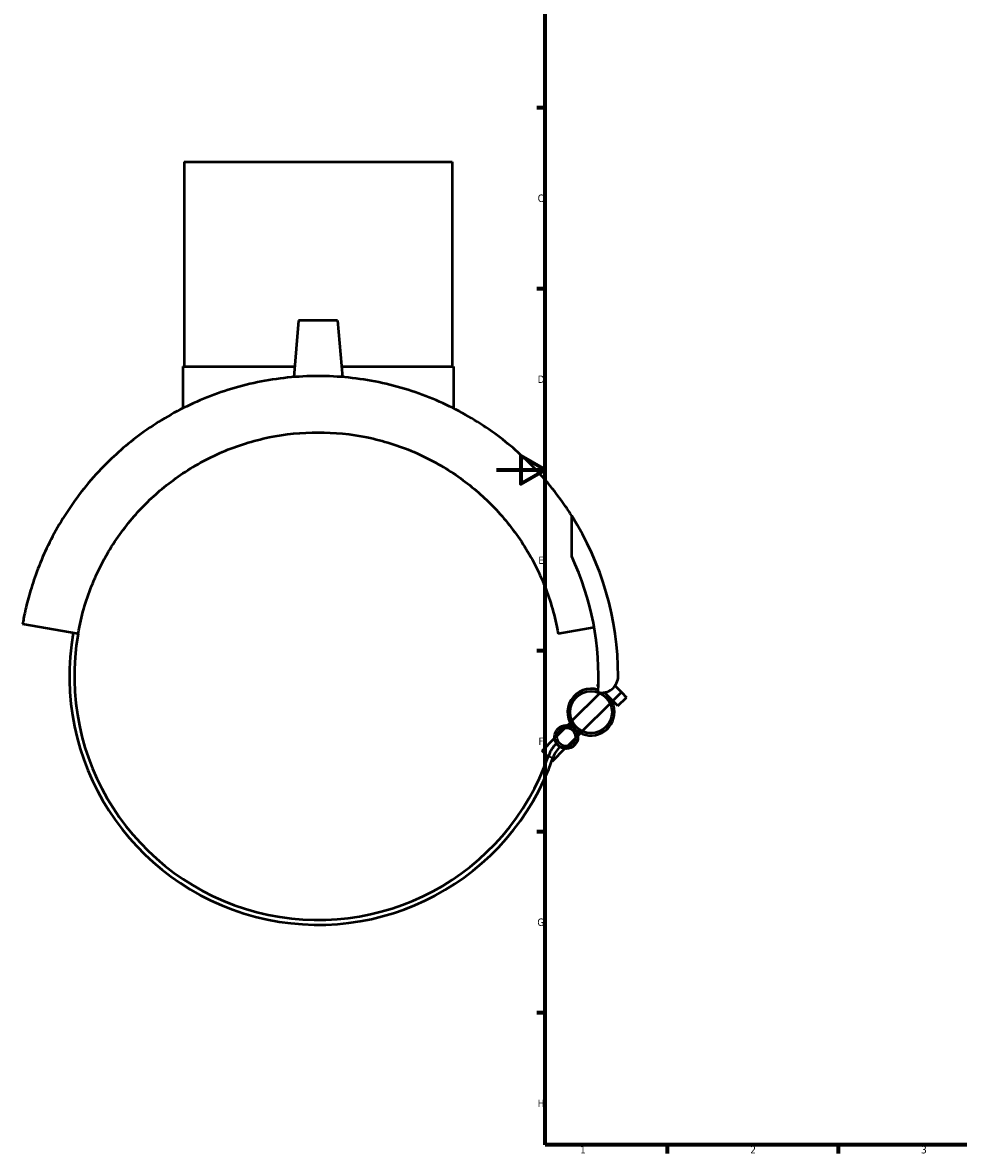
# Model space of a CAD drawing. Header units: millimetres. Extents: x -194 to 1341, y -313 to 884.
# Tile 2 of 6: x -194 to 190, y 17 to 480. Entities that reach past the tile are written whole.
import ezdxf

# ---------------------------------------------------------------- set-up
doc = ezdxf.new("R2010")
doc.units = ezdxf.units.MM
for name, color, linetype, lineweight in [('Border (ANSI)', 7, 'Continuous', 70), ('Visible (ANSI)', 7, 'Continuous', 50), ('Visible Narrow (ANSI)', 7, 'Continuous', 35)]:
    doc.layers.add(name, color=color, linetype=linetype, lineweight=lineweight)
doc.styles.add('Note Text (ANSI)', font='tahoma.ttf')

# ---------------------------------------------------------------- blocks, each defined once
blk = doc.blocks.new('Borders Default Border')
at = {"layer": 'Border (ANSI)'}
for p, q in [((20, 445.5), (16.55, 445.5)), ((20, 371.25), (16.55, 371.25)), ((20, 222.75), (16.55, 222.75)), ((20, 148.5), (16.55, 148.5)), ((20, 74.25), (16.55, 74.25)), ((70.08, 20), (70.08, 16.55)), ((140.17, 20), (140.17, 16.55))]:
    blk.add_line(p, q, dxfattribs=at)
at = {"layer": 'Border (ANSI)', "flags": 128}
for points in [[(20, 20), (20, 574), (821, 574), (821, 20), (20, 20)], [(0, 297), (20, 297), (10, 302.77), (10, 291.23), (20, 297)]]:
    blk.add_lwpolyline(points, dxfattribs=at)
at = {"layer": 'Border (ANSI)', "char_height": 3.05, "attachment_point": 7, "style": 'Note Text (ANSI)'}
for s, insert in [('C', (16.95, 406.8)), ('D', (16.96, 332.6)), ('E', (17.21, 258.35)), ('F', (17.29, 184.1)), ('G', (16.81, 109.79)), ('H', (16.97, 35.6)), ('1', (34.35, 16.55)), ('2', (104.2, 16.55)), ('3', (174.26, 16.49))]:
    blk.add_mtext(s, dxfattribs=dict(at, insert=insert))

msp = doc.modelspace()

# ---------------------------------------------------------------- linework, layer by layer
at = {"layer": 'Visible (ANSI)'}
for p, q in [((-128.134, 423.333), (-18.134, 423.333)), ((-128.134, 423.333), (-128.134, 339.333)), ((-18.134, 423.333), (-18.134, 339.333)), ((-81.134, 358.183), (-83.161, 335.024)), ((-65.134, 358.183), (-81.134, 358.183)), ((-65.134, 358.183), (-63.108, 335.024)), ((-128.634, 339.333), (-82.784, 339.333)), ((-128.634, 339.333), (-128.634, 322.212)), ((-63.485, 339.333), (-17.634, 339.333)), ((-17.634, 339.333), (-17.634, 322.212)), ((30.905, 261.367), (30.905, 278.132)), ((-171.615, 229.698), (-194.364, 233.709)), ((40.133, 232.305), (25.346, 229.698)), ((41.379, 208.59), (41.834, 209.045)), ((31.013, 193.981), (42.411, 205.379)), ((41.805, 208.164), (41.379, 208.59)), ((45.621, 204.347), (44.332, 205.636)), ((47.743, 202.226), (45.621, 204.347)), ((47.743, 202.226), (51.278, 205.761)), ((48.682, 208.358), (51.278, 205.761)), ((51.278, 205.761), (53.4, 203.64)), ((35.255, 189.739), (46.654, 201.137)), ((47.403, 201.886), (47.743, 202.226)), ((49.864, 200.105), (47.743, 202.226)), ((49.864, 200.105), (53.4, 203.64)), ((24.88, 187.849), (28.179, 191.147)), ((29.179, 192.147), (30.264, 193.232)), ((18.751, 181.72), (23.88, 186.848)), ((29.123, 183.606), (32.421, 186.905)), ((33.422, 187.905), (34.506, 188.989)), ((21.231, 179.24), (18.751, 181.72)), ((22.994, 177.477), (28.123, 182.606)), ((22.994, 177.477), (22.797, 177.674))]:
    msp.add_line(p, q, dxfattribs=at)
for centre, radius in [((38.833, 197.559), 8.6), ((28.651, 187.377), 4.8), ((28.651, 187.377), 3.8)]:
    msp.add_circle(centre, radius, dxfattribs=at)
for centre, radius, start, end in [((-73.134, 212.333), 123.1, 0, 32.31106), ((-73.134, 212.333), 115.015, 356.6934, 25.23467), ((-73.134, 212.333), 102, 170, 340.82876), ((-73.134, 212.333), 100, 170, 340.82876), ((43.169, 212.333), 6.797, 257.42738, 0), ((38.833, 197.559), 9.6, 72.35577, 225), ((38.833, 197.559), 9.6, 225, 56.86093), ((34.465, 174.923), 13.917, 135, 160.82876), ((34.465, 174.923), 11.917, 135, 160.82876)]:
    msp.add_arc(centre, radius, start, end, dxfattribs=at)
for points, knots in [([(-73.134, 335.433), (-81.464, 335.433), (-89.873, 334.574), (-106.203, 331.201), (-114.125, 328.688), (-128.954, 322.346), (-135.879, 318.511), (-148.402, 310.034), (-154, 305.393), (-164.871, 294.845), (-170.167, 288.496), (-179.117, 275.451), (-182.772, 268.75), (-187.063, 259.091), (-188.289, 255.958), (-190.388, 249.955), (-191.26, 247.081), (-192.336, 243.098), (-192.653, 241.834), (-193.214, 239.461), (-193.458, 238.351), (-193.87, 236.365), (-194.039, 235.487), (-194.285, 234.162), (-194.364, 233.709), (-194.364, 233.709)], [22.3734397, 22.3734397, 22.3734397, 22.3734397, 24.8724501, 24.8724501, 27.3714605, 27.3714605, 29.8704709, 29.8704709, 32.3694813, 32.3694813, 35.4638308, 35.4638308, 38.5581804, 38.5581804, 40.1053552, 40.1053552, 41.6525299, 41.6525299, 42.4261173, 42.4261173, 43.1997047, 43.1997047, 43.9732921, 43.9732921, 44.7468795, 44.7468795, 44.7468795, 44.7468795]), ([(30.905, 278.132), (30.092, 279.417), (29.248, 280.698), (23.898, 288.496), (18.602, 294.845), (7.731, 305.393), (2.133, 310.034), (-10.39, 318.511), (-17.315, 322.346), (-32.144, 328.688), (-40.066, 331.201), (-56.396, 334.574), (-64.804, 335.433), (-73.134, 335.433)], [8.6781055, 8.6781055, 8.6781055, 8.6781055, 9.2830486, 9.2830486, 12.3773982, 12.3773982, 14.8764086, 14.8764086, 17.375419, 17.375419, 19.8744293, 19.8744293, 22.3734397, 22.3734397, 22.3734397, 22.3734397]), ([(-171.615, 229.698), (-171.444, 230.67), (-171.258, 231.638), (-169.701, 239.161), (-167.703, 245.491), (-162.583, 257.519), (-159.455, 263.222), (-152.267, 273.807), (-148.203, 278.685), (-139.652, 287.236), (-134.876, 291.256), (-124.322, 298.476), (-118.544, 301.677), (-106.295, 306.909), (-99.809, 308.947), (-86.554, 311.659), (-79.785, 312.333), (-73.134, 312.333)], [1.7693374, 1.7693374, 1.7693374, 1.7693374, 2.0737259, 2.0737259, 4.1474519, 4.1474519, 6.2211778, 6.2211778, 8.2949037, 8.2949037, 10.2899436, 10.2899436, 12.2849835, 12.2849835, 14.2800233, 14.2800233, 16.2750632, 16.2750632, 16.2750632, 16.2750632]), ([(-73.134, 312.333), (-66.484, 312.333), (-59.715, 311.659), (-46.46, 308.947), (-39.974, 306.909), (-27.724, 301.677), (-21.947, 298.476), (-11.393, 291.256), (-6.617, 287.236), (1.934, 278.685), (5.998, 273.807), (13.186, 263.222), (16.314, 257.519), (21.435, 245.491), (23.432, 239.161), (24.989, 231.638), (25.175, 230.67), (25.346, 229.698)], [16.2750632, 16.2750632, 16.2750632, 16.2750632, 18.2701031, 18.2701031, 20.2651429, 20.2651429, 22.2601828, 22.2601828, 24.2552227, 24.2552227, 26.3289486, 26.3289486, 28.4026745, 28.4026745, 30.4764005, 30.4764005, 30.7807889, 30.7807889, 30.7807889, 30.7807889])]:
    msp.add_open_spline(points, degree=3, knots=knots, dxfattribs=at)
at = {"layer": 'Visible Narrow (ANSI)'}
msp.add_line((21.331, 179.49), (23.197, 178.841), dxfattribs=at)

# ---------------------------------------------------------------- block references
msp.add_blockref('Borders Default Border', (0, 0))

doc.saveas('drawing.dxf')
